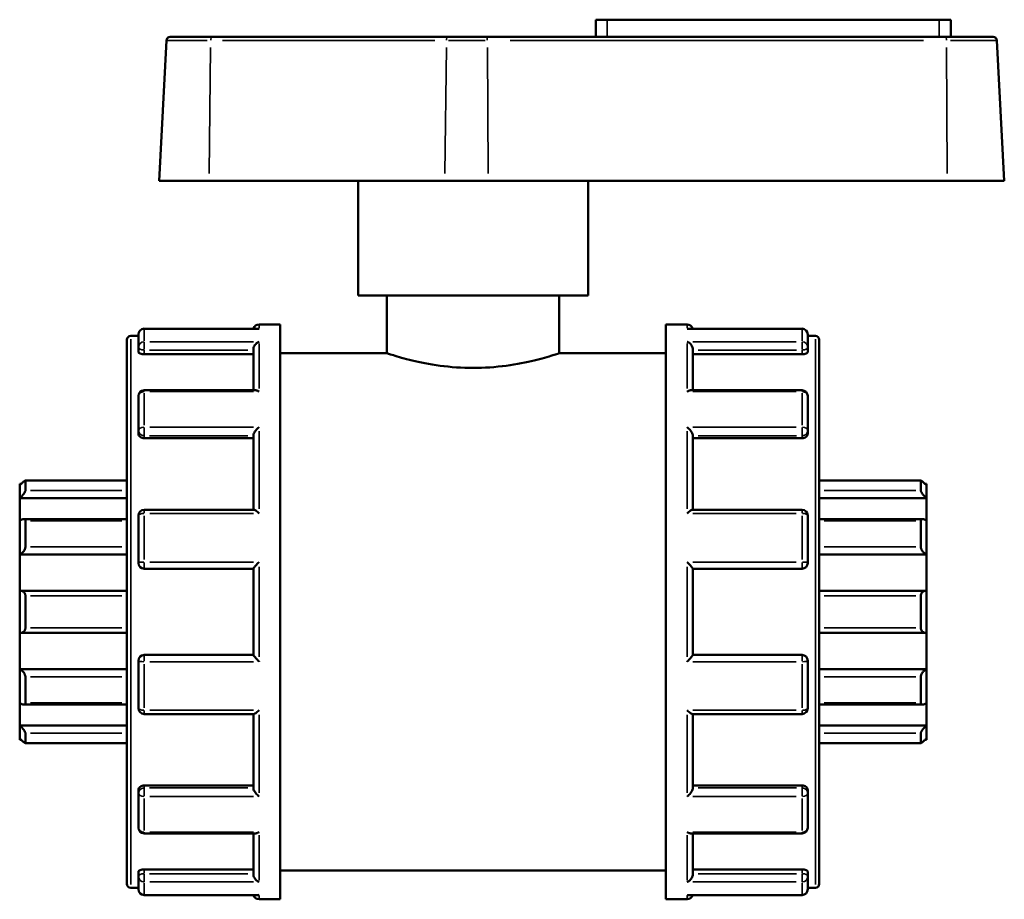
# Model space of a CAD drawing. Header units: millimetres. Extents: x 0 to 903, y -221 to 626.
# Tile 7 of 9: x 350 to 427, y 262 to 330. Entities that reach past the tile are written whole.
import ezdxf

# ---------------------------------------------------------------- set-up
doc = ezdxf.new("R2010")
doc.units = ezdxf.units.MM
doc.layers.add('Visible (ANSI)', color=7, linetype='Continuous', lineweight=50)
doc.layers.add('Visible Narrow (ANSI)', color=7, linetype='Continuous', lineweight=35)

msp = doc.modelspace()

# ---------------------------------------------------------------- linework, layer by layer
at = {"layer": 'Visible (ANSI)'}
for p, q in [((396.034, 330.442), (395.134, 330.442)), ((395.134, 329.092), (395.134, 330.442)), ((396.034, 330.442), (422.034, 330.442)), ((422.934, 330.442), (422.034, 330.442)), ((422.934, 329.092), (422.934, 330.442)), ((361.52, 328.809), (360.945, 317.842)), ((361.818, 329.092), (365.061, 329.092)), ((383.523, 329.092), (365.061, 329.092)), ((383.523, 329.092), (386.609, 329.092)), ((422.554, 329.092), (386.609, 329.092)), ((422.554, 329.092), (426.251, 329.092)), ((426.549, 328.809), (427.124, 317.842)), ((364.86, 317.842), (360.945, 317.842)), ((364.86, 317.842), (383.321, 317.842)), ((376.534, 308.842), (376.534, 317.842)), ((386.717, 317.842), (383.321, 317.842)), ((386.717, 317.842), (422.662, 317.842)), ((394.534, 308.842), (394.534, 317.842)), ((427.124, 317.842), (422.662, 317.842)), ((394.534, 308.842), (376.534, 308.842)), ((378.784, 308.842), (378.784, 304.342)), ((392.284, 308.842), (392.284, 304.342)), ((368.706, 306.258), (359.783, 306.258)), ((368.783, 306.592), (370.434, 306.592)), ((370.434, 261.592), (370.434, 306.592)), ((400.634, 261.592), (400.634, 306.592)), ((400.634, 306.592), (402.286, 306.592)), ((411.286, 306.258), (402.363, 306.258)), ((358.434, 262.791), (358.434, 305.393)), ((358.733, 305.692), (359.334, 305.692)), ((359.334, 304.812), (359.334, 305.81)), ((411.734, 305.81), (411.734, 304.812)), ((411.734, 305.692), (412.335, 305.692)), ((412.634, 305.393), (412.634, 262.791)), ((359.334, 304.812), (359.334, 304.415)), ((368.334, 301.437), (368.334, 304.654)), ((402.734, 301.437), (402.734, 304.654)), ((411.734, 304.415), (411.734, 304.812)), ((359.783, 304.256), (368.334, 304.256)), ((370.434, 304.342), (378.784, 304.342)), ((392.284, 304.342), (400.634, 304.342)), ((411.286, 304.256), (402.734, 304.256)), ((368.497, 301.437), (359.783, 301.437)), ((411.286, 301.437), (402.572, 301.437)), ((359.334, 298.262), (359.334, 300.989)), ((411.734, 300.989), (411.734, 298.262)), ((359.334, 298.262), (359.334, 298.033)), ((359.783, 297.683), (368.334, 297.683)), ((368.334, 292.088), (368.334, 297.916)), ((402.734, 292.088), (402.734, 297.916)), ((411.286, 297.683), (402.734, 297.683)), ((411.734, 298.033), (411.734, 298.262)), ((350.034, 293.997), (350.034, 294.109)), ((350.151, 294.109), (350.034, 294.109)), ((350.034, 292.984), (350.034, 293.997)), ((358.434, 294.368), (350.475, 294.368)), ((350.483, 294.36), (350.483, 293.588)), ((420.594, 294.368), (412.634, 294.368)), ((420.586, 293.588), (420.586, 294.36)), ((421.034, 294.109), (420.918, 294.109)), ((421.034, 294.109), (421.034, 293.997)), ((421.034, 293.997), (421.034, 292.984)), ((350.034, 292.984), (358.434, 292.984)), ((350.034, 291.226), (350.034, 292.984)), ((421.034, 292.984), (412.634, 292.984)), ((421.034, 292.984), (421.034, 291.226)), ((359.334, 287.916), (359.334, 291.64)), ((368.363, 292.088), (359.783, 292.088)), ((411.286, 292.088), (402.706, 292.088)), ((411.734, 291.64), (411.734, 287.916)), ((350.034, 288.575), (350.034, 291.226)), ((358.434, 291.353), (350.345, 291.353)), ((350.483, 291.21), (350.483, 289.19)), ((420.724, 291.353), (412.634, 291.353)), ((420.586, 289.19), (420.586, 291.21)), ((421.034, 291.226), (421.034, 288.575)), ((350.034, 288.575), (358.434, 288.575)), ((350.034, 285.731), (350.034, 288.575)), ((421.034, 288.575), (412.634, 288.575)), ((421.034, 288.575), (421.034, 285.731)), ((359.783, 287.467), (368.334, 287.467)), ((368.334, 280.711), (368.334, 287.473)), ((402.734, 280.711), (402.734, 287.473)), ((402.734, 287.467), (411.286, 287.467)), ((350.034, 282.454), (350.034, 285.731)), ((358.434, 285.736), (350.098, 285.736)), ((350.483, 285.341), (350.483, 282.844)), ((420.971, 285.736), (412.634, 285.736)), ((420.586, 282.844), (420.586, 285.341)), ((421.034, 285.731), (421.034, 282.454)), ((350.034, 279.61), (350.034, 282.454)), ((350.098, 282.449), (358.434, 282.449)), ((412.634, 282.449), (420.971, 282.449)), ((421.034, 282.454), (421.034, 279.61)), ((368.334, 280.717), (359.783, 280.717)), ((411.286, 280.717), (402.734, 280.717)), ((359.334, 276.545), (359.334, 280.269)), ((411.734, 280.269), (411.734, 276.545)), ((350.034, 279.61), (358.434, 279.61)), ((350.034, 276.958), (350.034, 279.61)), ((421.034, 279.61), (412.634, 279.61)), ((421.034, 279.61), (421.034, 276.958)), ((350.483, 278.995), (350.483, 276.975)), ((420.586, 276.975), (420.586, 278.995)), ((350.034, 275.201), (350.034, 276.958)), ((350.345, 276.832), (358.434, 276.832)), ((412.634, 276.832), (420.724, 276.832)), ((421.034, 276.958), (421.034, 275.201)), ((359.783, 276.096), (368.363, 276.096)), ((368.334, 270.269), (368.334, 276.096)), ((402.706, 276.096), (411.286, 276.096)), ((402.734, 270.269), (402.734, 276.096)), ((350.034, 275.201), (358.434, 275.201)), ((350.034, 274.188), (350.034, 275.201)), ((350.483, 274.596), (350.483, 273.825)), ((421.034, 275.201), (412.634, 275.201)), ((420.586, 273.825), (420.586, 274.596)), ((421.034, 275.201), (421.034, 274.188)), ((350.034, 274.076), (350.034, 274.188)), ((350.151, 274.076), (350.034, 274.076)), ((350.475, 273.816), (358.434, 273.816)), ((412.634, 273.816), (420.594, 273.816)), ((421.034, 274.076), (420.918, 274.076)), ((421.034, 274.188), (421.034, 274.076)), ((359.334, 270.152), (359.334, 269.922)), ((359.334, 267.196), (359.334, 269.922)), ((359.783, 270.502), (368.334, 270.502)), ((411.286, 270.502), (402.734, 270.502)), ((411.734, 269.922), (411.734, 270.152)), ((411.734, 269.922), (411.734, 267.196)), ((359.783, 266.748), (368.497, 266.748)), ((368.334, 263.531), (368.334, 266.748)), ((402.572, 266.748), (411.286, 266.748)), ((402.734, 263.531), (402.734, 266.748)), ((359.334, 263.77), (359.334, 263.373)), ((359.783, 263.928), (368.334, 263.928)), ((370.434, 263.842), (400.634, 263.842)), ((411.286, 263.928), (402.734, 263.928)), ((411.734, 263.373), (411.734, 263.77)), ((359.334, 262.375), (359.334, 263.373)), ((411.734, 263.373), (411.734, 262.375)), ((358.733, 262.492), (359.334, 262.492)), ((411.734, 262.492), (412.335, 262.492)), ((359.783, 261.926), (368.706, 261.926)), ((368.783, 261.592), (370.434, 261.592)), ((400.634, 261.592), (402.286, 261.592)), ((402.363, 261.926), (411.286, 261.926))]:
    msp.add_line(p, q, dxfattribs=at)
for centre, radius, start, end in [((361.818, 328.793), 0.299, 90, 177), ((426.251, 328.793), 0.299, 3, 90), ((359.783, 305.81), 0.449, 90, 180), ((368.783, 306.144), 0.449, 90, 165.20984), ((402.286, 306.144), 0.449, 14.79016, 90), ((411.286, 305.81), 0.449, 0, 90), ((358.733, 305.393), 0.299, 90, 180), ((412.335, 305.393), 0.299, 0, 90), ((359.783, 300.989), 0.449, 90, 180), ((411.286, 300.989), 0.449, 0, 90), ((359.783, 291.64), 0.449, 90, 180), ((411.286, 291.64), 0.449, 0, 90), ((359.783, 287.916), 0.448, 180, 270), ((411.286, 287.916), 0.448, 270, 0), ((359.783, 280.269), 0.448, 90, 180), ((411.286, 280.269), 0.449, 0, 90), ((359.783, 276.545), 0.449, 180, 270), ((411.286, 276.545), 0.449, 270, 0), ((359.783, 267.196), 0.449, 180, 270), ((411.286, 267.196), 0.449, 270, 0), ((358.733, 262.791), 0.299, 180, 270), ((359.783, 262.375), 0.449, 180, 270), ((411.286, 262.375), 0.449, 270, 0), ((412.335, 262.791), 0.299, 270, 0), ((368.783, 262.041), 0.449, 194.79016, 270), ((402.286, 262.041), 0.449, 270, 345.20984)]:
    msp.add_arc(centre, radius, start, end, dxfattribs=at)
for points, knots in [([(368.783, 306.252), (368.782, 306.252), (368.781, 306.252), (368.755, 306.256), (368.73, 306.258), (368.706, 306.258)], [-0.00042562, -0.00042562, -0.00042562, -0.00042562, 0, 0, 0.01052684, 0.01052684, 0.01052684, 0.01052684]), ([(402.363, 306.258), (402.338, 306.258), (402.314, 306.256), (402.288, 306.252), (402.287, 306.252), (402.286, 306.252)], [0.07473844, 0.07473844, 0.07473844, 0.07473844, 0.08516524, 0.08516524, 0.08558683, 0.08558683, 0.08558683, 0.08558683]), ([(368.334, 304.654), (368.334, 304.694), (368.34, 304.734), (368.364, 304.821), (368.383, 304.865), (368.436, 304.962), (368.473, 305.012), (368.553, 305.096), (368.596, 305.132), (368.685, 305.192), (368.733, 305.216), (368.781, 305.233), (368.782, 305.233), (368.783, 305.233)], [0, 0, 0, 0, 0.01260254, 0.01260254, 0.02704224, 0.02704224, 0.04628482, 0.04628482, 0.06524929, 0.06524929, 0.08516524, 0.08516524, 0.08558683, 0.08558683, 0.08558683, 0.08558683]), ([(402.286, 305.233), (402.287, 305.233), (402.288, 305.233), (402.335, 305.216), (402.382, 305.193), (402.47, 305.134), (402.513, 305.099), (402.592, 305.016), (402.63, 304.966), (402.684, 304.869), (402.704, 304.824), (402.728, 304.737), (402.734, 304.697), (402.734, 304.656), (402.734, 304.655), (402.734, 304.654)], [-0.00042562, -0.00042562, -0.00042562, -0.00042562, 0, 0, 0.01980838, 0.01980838, 0.03869607, 0.03869607, 0.05827899, 0.05827899, 0.07293603, 0.07293603, 0.08567053, 0.08567053, 0.08597511, 0.08597511, 0.08597511, 0.08597511]), ([(359.783, 304.256), (359.727, 304.256), (359.667, 304.26), (359.556, 304.277), (359.506, 304.289), (359.426, 304.318), (359.392, 304.336), (359.346, 304.375), (359.334, 304.395), (359.334, 304.415)], [0, 0, 0, 0, 0.01687843, 0.01687843, 0.03375687, 0.03375687, 0.0509121, 0.0509121, 0.06806734, 0.06806734, 0.06806734, 0.06806734]), ([(392.284, 304.342), (392.284, 304.342), (392.112, 304.283), (391.421, 304.069), (390.903, 303.916), (389.712, 303.627), (388.957, 303.471), (387.296, 303.248), (386.389, 303.184), (384.679, 303.184), (383.773, 303.248), (382.112, 303.471), (381.357, 303.627), (380.166, 303.916), (379.647, 304.069), (378.956, 304.283), (378.784, 304.342), (378.784, 304.342)], [1.025595, 1.025595, 1.025595, 1.025595, 1.281935, 1.281935, 1.538274, 1.538274, 1.794732, 1.794732, 2.05119, 2.05119, 2.307649, 2.307649, 2.564107, 2.564107, 2.820446, 2.820446, 3.076786, 3.076786, 3.076786, 3.076786]), ([(411.734, 304.415), (411.734, 304.395), (411.723, 304.375), (411.677, 304.336), (411.642, 304.318), (411.562, 304.289), (411.512, 304.277), (411.402, 304.26), (411.342, 304.256), (411.286, 304.256)], [0.06817927, 0.06817927, 0.06817927, 0.06817927, 0.08533451, 0.08533451, 0.10248975, 0.10248975, 0.11936818, 0.11936818, 0.13624661, 0.13624661, 0.13624661, 0.13624661]), ([(368.783, 301.332), (368.782, 301.333), (368.781, 301.333), (368.733, 301.364), (368.687, 301.388), (368.598, 301.423), (368.556, 301.433), (368.51, 301.437), (368.503, 301.437), (368.497, 301.437)], [-0.00042562, -0.00042562, -0.00042562, -0.00042562, 0, 0, 0.01980838, 0.01980838, 0.03869607, 0.03869607, 0.04196611, 0.04196611, 0.04196611, 0.04196611]), ([(402.572, 301.437), (402.566, 301.437), (402.561, 301.437), (402.516, 301.434), (402.473, 301.424), (402.383, 301.389), (402.336, 301.364), (402.288, 301.333), (402.287, 301.333), (402.286, 301.332)], [0.04359691, 0.04359691, 0.04359691, 0.04359691, 0.04628482, 0.04628482, 0.06524929, 0.06524929, 0.08516524, 0.08516524, 0.08558683, 0.08558683, 0.08558683, 0.08558683]), ([(368.334, 297.916), (368.334, 297.942), (368.34, 297.973), (368.364, 298.045), (368.383, 298.085), (368.436, 298.179), (368.473, 298.233), (368.553, 298.334), (368.596, 298.381), (368.685, 298.47), (368.733, 298.512), (368.781, 298.549), (368.782, 298.55), (368.783, 298.551)], [0, 0, 0, 0, 0.01260254, 0.01260254, 0.02704224, 0.02704224, 0.04628482, 0.04628482, 0.06524929, 0.06524929, 0.08516524, 0.08516524, 0.08558683, 0.08558683, 0.08558683, 0.08558683]), ([(402.286, 298.551), (402.287, 298.55), (402.288, 298.549), (402.335, 298.512), (402.382, 298.471), (402.47, 298.384), (402.513, 298.337), (402.592, 298.237), (402.63, 298.183), (402.684, 298.088), (402.704, 298.047), (402.728, 297.975), (402.734, 297.945), (402.734, 297.917), (402.734, 297.916), (402.734, 297.916)], [-0.00042562, -0.00042562, -0.00042562, -0.00042562, 0, 0, 0.01980838, 0.01980838, 0.03869607, 0.03869607, 0.05827899, 0.05827899, 0.07293603, 0.07293603, 0.08567053, 0.08567053, 0.08597511, 0.08597511, 0.08597511, 0.08597511]), ([(359.783, 297.683), (359.727, 297.683), (359.667, 297.691), (359.556, 297.727), (359.506, 297.754), (359.426, 297.816), (359.392, 297.856), (359.346, 297.943), (359.334, 297.989), (359.334, 298.033)], [0, 0, 0, 0, 0.01687843, 0.01687843, 0.03375687, 0.03375687, 0.0509121, 0.0509121, 0.06806734, 0.06806734, 0.06806734, 0.06806734]), ([(411.734, 298.033), (411.734, 297.989), (411.723, 297.943), (411.677, 297.856), (411.642, 297.816), (411.562, 297.754), (411.512, 297.727), (411.402, 297.691), (411.342, 297.683), (411.286, 297.683)], [0.06817927, 0.06817927, 0.06817927, 0.06817927, 0.08533451, 0.08533451, 0.10248975, 0.10248975, 0.11936818, 0.11936818, 0.13624661, 0.13624661, 0.13624661, 0.13624661]), ([(350.034, 293.997), (350.086, 294.048), (350.142, 294.101), (350.251, 294.203), (350.305, 294.25), (350.386, 294.317), (350.421, 294.343), (350.457, 294.364), (350.467, 294.368), (350.48, 294.369), (350.483, 294.366), (350.483, 294.36)], [0.1612633, 0.1612633, 0.1612633, 0.1612633, 0.18305954, 0.18305954, 0.20626942, 0.20626942, 0.2253452, 0.2253452, 0.23488309, 0.23488309, 0.24442098, 0.24442098, 0.24442098, 0.24442098]), ([(420.586, 294.36), (420.586, 294.366), (420.589, 294.369), (420.602, 294.368), (420.612, 294.364), (420.648, 294.343), (420.683, 294.317), (420.764, 294.25), (420.817, 294.203), (420.927, 294.101), (420.982, 294.048), (421.034, 293.997)], [0.08457131, 0.08457131, 0.08457131, 0.08457131, 0.0941092, 0.0941092, 0.1036471, 0.1036471, 0.12272288, 0.12272288, 0.14593275, 0.14593275, 0.167729, 0.167729, 0.167729, 0.167729]), ([(350.483, 293.588), (350.483, 293.575), (350.48, 293.558), (350.467, 293.52), (350.457, 293.498), (350.421, 293.429), (350.386, 293.376), (350.305, 293.266), (350.251, 293.203), (350.142, 293.085), (350.086, 293.03), (350.034, 292.984)], [0.08457131, 0.08457131, 0.08457131, 0.08457131, 0.0941092, 0.0941092, 0.1036471, 0.1036471, 0.12272288, 0.12272288, 0.14593275, 0.14593275, 0.167729, 0.167729, 0.167729, 0.167729]), ([(421.034, 292.984), (420.982, 293.03), (420.927, 293.085), (420.817, 293.203), (420.764, 293.266), (420.683, 293.376), (420.648, 293.429), (420.612, 293.498), (420.602, 293.52), (420.589, 293.558), (420.586, 293.575), (420.586, 293.588)], [0.1612633, 0.1612633, 0.1612633, 0.1612633, 0.18305954, 0.18305954, 0.20626942, 0.20626942, 0.2253452, 0.2253452, 0.23488309, 0.23488309, 0.24442098, 0.24442098, 0.24442098, 0.24442098]), ([(368.783, 291.793), (368.782, 291.794), (368.781, 291.795), (368.733, 291.84), (368.687, 291.882), (368.598, 291.955), (368.556, 291.988), (368.476, 292.043), (368.438, 292.065), (368.39, 292.084), (368.375, 292.088), (368.363, 292.088)], [-0.00042562, -0.00042562, -0.00042562, -0.00042562, 0, 0, 0.01980838, 0.01980838, 0.03869607, 0.03869607, 0.05827899, 0.05827899, 0.06927756, 0.06927756, 0.06927756, 0.06927756]), ([(402.706, 292.088), (402.694, 292.088), (402.68, 292.085), (402.633, 292.066), (402.595, 292.045), (402.516, 291.99), (402.473, 291.957), (402.383, 291.883), (402.336, 291.841), (402.288, 291.795), (402.287, 291.794), (402.286, 291.793)], [0.01654238, 0.01654238, 0.01654238, 0.01654238, 0.02704224, 0.02704224, 0.04628482, 0.04628482, 0.06524929, 0.06524929, 0.08516524, 0.08516524, 0.08558683, 0.08558683, 0.08558683, 0.08558683]), ([(350.034, 291.226), (350.086, 291.263), (350.142, 291.295), (350.251, 291.341), (350.305, 291.354), (350.386, 291.352), (350.421, 291.342), (350.457, 291.306), (350.467, 291.29), (350.48, 291.254), (350.483, 291.233), (350.483, 291.21)], [0.1612633, 0.1612633, 0.1612633, 0.1612633, 0.18305954, 0.18305954, 0.20626942, 0.20626942, 0.2253452, 0.2253452, 0.23488309, 0.23488309, 0.24442098, 0.24442098, 0.24442098, 0.24442098]), ([(420.586, 291.21), (420.586, 291.233), (420.589, 291.254), (420.602, 291.29), (420.612, 291.306), (420.648, 291.342), (420.683, 291.352), (420.764, 291.354), (420.817, 291.341), (420.927, 291.295), (420.982, 291.263), (421.034, 291.226)], [0.08457131, 0.08457131, 0.08457131, 0.08457131, 0.0941092, 0.0941092, 0.1036471, 0.1036471, 0.12272288, 0.12272288, 0.14593275, 0.14593275, 0.167729, 0.167729, 0.167729, 0.167729]), ([(350.483, 289.19), (350.483, 289.162), (350.48, 289.132), (350.467, 289.072), (350.457, 289.04), (350.421, 288.948), (350.386, 288.889), (350.305, 288.779), (350.251, 288.723), (350.142, 288.633), (350.086, 288.599), (350.034, 288.575)], [0.08457131, 0.08457131, 0.08457131, 0.08457131, 0.0941092, 0.0941092, 0.1036471, 0.1036471, 0.12272288, 0.12272288, 0.14593275, 0.14593275, 0.167729, 0.167729, 0.167729, 0.167729]), ([(421.034, 288.575), (420.982, 288.599), (420.927, 288.633), (420.817, 288.723), (420.764, 288.779), (420.683, 288.889), (420.648, 288.948), (420.612, 289.04), (420.602, 289.072), (420.589, 289.132), (420.586, 289.162), (420.586, 289.19)], [0.1612633, 0.1612633, 0.1612633, 0.1612633, 0.18305954, 0.18305954, 0.20626942, 0.20626942, 0.2253452, 0.2253452, 0.23488309, 0.23488309, 0.24442098, 0.24442098, 0.24442098, 0.24442098]), ([(368.334, 287.473), (368.334, 287.48), (368.34, 287.493), (368.364, 287.53), (368.383, 287.555), (368.436, 287.622), (368.473, 287.665), (368.553, 287.755), (368.596, 287.801), (368.685, 287.895), (368.733, 287.944), (368.781, 287.992), (368.782, 287.993), (368.783, 287.994)], [0, 0, 0, 0, 0.01260254, 0.01260254, 0.02704224, 0.02704224, 0.04628482, 0.04628482, 0.06524929, 0.06524929, 0.08516524, 0.08516524, 0.08558683, 0.08558683, 0.08558683, 0.08558683]), ([(402.286, 287.994), (402.287, 287.993), (402.288, 287.992), (402.335, 287.944), (402.382, 287.897), (402.47, 287.804), (402.513, 287.758), (402.592, 287.669), (402.63, 287.625), (402.684, 287.557), (402.704, 287.532), (402.728, 287.494), (402.734, 287.481), (402.734, 287.474), (402.734, 287.474), (402.734, 287.473)], [-0.00042562, -0.00042562, -0.00042562, -0.00042562, 0, 0, 0.01980838, 0.01980838, 0.03869607, 0.03869607, 0.05827899, 0.05827899, 0.07293603, 0.07293603, 0.08567053, 0.08567053, 0.08597511, 0.08597511, 0.08597511, 0.08597511]), ([(350.034, 285.731), (350.086, 285.738), (350.142, 285.737), (350.251, 285.711), (350.305, 285.684), (350.386, 285.615), (350.421, 285.571), (350.457, 285.492), (350.467, 285.464), (350.48, 285.404), (350.483, 285.372), (350.483, 285.341)], [0.1612633, 0.1612633, 0.1612633, 0.1612633, 0.18305954, 0.18305954, 0.20626942, 0.20626942, 0.2253452, 0.2253452, 0.23488309, 0.23488309, 0.24442098, 0.24442098, 0.24442098, 0.24442098]), ([(420.586, 285.341), (420.586, 285.372), (420.589, 285.404), (420.602, 285.464), (420.612, 285.492), (420.648, 285.571), (420.683, 285.615), (420.764, 285.684), (420.817, 285.711), (420.927, 285.737), (420.982, 285.738), (421.034, 285.731)], [0.08457131, 0.08457131, 0.08457131, 0.08457131, 0.0941092, 0.0941092, 0.1036471, 0.1036471, 0.12272288, 0.12272288, 0.14593275, 0.14593275, 0.167729, 0.167729, 0.167729, 0.167729]), ([(350.483, 282.844), (350.483, 282.813), (350.48, 282.781), (350.467, 282.721), (350.457, 282.692), (350.421, 282.613), (350.386, 282.57), (350.305, 282.501), (350.251, 282.474), (350.142, 282.448), (350.086, 282.446), (350.034, 282.454)], [0.08457131, 0.08457131, 0.08457131, 0.08457131, 0.0941092, 0.0941092, 0.1036471, 0.1036471, 0.12272288, 0.12272288, 0.14593275, 0.14593275, 0.167729, 0.167729, 0.167729, 0.167729]), ([(421.034, 282.454), (420.982, 282.446), (420.927, 282.448), (420.817, 282.474), (420.764, 282.501), (420.683, 282.57), (420.648, 282.613), (420.612, 282.692), (420.602, 282.721), (420.589, 282.781), (420.586, 282.813), (420.586, 282.844)], [0.1612633, 0.1612633, 0.1612633, 0.1612633, 0.18305954, 0.18305954, 0.20626942, 0.20626942, 0.2253452, 0.2253452, 0.23488309, 0.23488309, 0.24442098, 0.24442098, 0.24442098, 0.24442098]), ([(368.783, 280.191), (368.782, 280.192), (368.781, 280.193), (368.733, 280.24), (368.687, 280.288), (368.598, 280.381), (368.556, 280.427), (368.476, 280.516), (368.438, 280.56), (368.384, 280.628), (368.365, 280.653), (368.341, 280.691), (368.335, 280.704), (368.334, 280.711), (368.334, 280.711), (368.334, 280.711)], [-0.00042562, -0.00042562, -0.00042562, -0.00042562, 0, 0, 0.01980838, 0.01980838, 0.03869607, 0.03869607, 0.05827899, 0.05827899, 0.07293603, 0.07293603, 0.08567053, 0.08567053, 0.08597511, 0.08597511, 0.08597511, 0.08597511]), ([(402.734, 280.711), (402.734, 280.704), (402.728, 280.692), (402.705, 280.655), (402.686, 280.63), (402.633, 280.563), (402.595, 280.519), (402.516, 280.43), (402.473, 280.384), (402.383, 280.29), (402.336, 280.241), (402.288, 280.193), (402.287, 280.192), (402.286, 280.191)], [0, 0, 0, 0, 0.01260254, 0.01260254, 0.02704224, 0.02704224, 0.04628482, 0.04628482, 0.06524929, 0.06524929, 0.08516524, 0.08516524, 0.08558683, 0.08558683, 0.08558683, 0.08558683]), ([(350.034, 279.61), (350.086, 279.586), (350.142, 279.551), (350.251, 279.462), (350.305, 279.406), (350.386, 279.296), (350.421, 279.236), (350.457, 279.144), (350.467, 279.113), (350.48, 279.052), (350.483, 279.023), (350.483, 278.995)], [0.1612633, 0.1612633, 0.1612633, 0.1612633, 0.18305954, 0.18305954, 0.20626942, 0.20626942, 0.2253452, 0.2253452, 0.23488309, 0.23488309, 0.24442098, 0.24442098, 0.24442098, 0.24442098]), ([(420.586, 278.995), (420.586, 279.023), (420.589, 279.052), (420.602, 279.113), (420.612, 279.144), (420.648, 279.236), (420.683, 279.296), (420.764, 279.406), (420.817, 279.462), (420.927, 279.551), (420.982, 279.586), (421.034, 279.61)], [0.08457131, 0.08457131, 0.08457131, 0.08457131, 0.0941092, 0.0941092, 0.1036471, 0.1036471, 0.12272288, 0.12272288, 0.14593275, 0.14593275, 0.167729, 0.167729, 0.167729, 0.167729]), ([(350.483, 276.975), (350.483, 276.952), (350.48, 276.931), (350.467, 276.894), (350.457, 276.879), (350.421, 276.843), (350.386, 276.833), (350.305, 276.831), (350.251, 276.844), (350.142, 276.89), (350.086, 276.922), (350.034, 276.958)], [0.08457131, 0.08457131, 0.08457131, 0.08457131, 0.0941092, 0.0941092, 0.1036471, 0.1036471, 0.12272288, 0.12272288, 0.14593275, 0.14593275, 0.167729, 0.167729, 0.167729, 0.167729]), ([(421.034, 276.958), (420.982, 276.922), (420.927, 276.89), (420.817, 276.844), (420.764, 276.831), (420.683, 276.833), (420.648, 276.843), (420.612, 276.879), (420.602, 276.894), (420.589, 276.931), (420.586, 276.952), (420.586, 276.975)], [0.1612633, 0.1612633, 0.1612633, 0.1612633, 0.18305954, 0.18305954, 0.20626942, 0.20626942, 0.2253452, 0.2253452, 0.23488309, 0.23488309, 0.24442098, 0.24442098, 0.24442098, 0.24442098]), ([(368.363, 276.096), (368.374, 276.096), (368.389, 276.1), (368.436, 276.119), (368.473, 276.14), (368.553, 276.195), (368.596, 276.227), (368.685, 276.302), (368.733, 276.344), (368.781, 276.389), (368.782, 276.39), (368.783, 276.391)], [0.01654238, 0.01654238, 0.01654238, 0.01654238, 0.02704224, 0.02704224, 0.04628482, 0.04628482, 0.06524929, 0.06524929, 0.08516524, 0.08516524, 0.08558683, 0.08558683, 0.08558683, 0.08558683]), ([(402.286, 276.391), (402.287, 276.39), (402.288, 276.389), (402.335, 276.345), (402.382, 276.303), (402.47, 276.229), (402.513, 276.197), (402.592, 276.142), (402.63, 276.12), (402.679, 276.1), (402.694, 276.096), (402.706, 276.096)], [-0.00042562, -0.00042562, -0.00042562, -0.00042562, 0, 0, 0.01980838, 0.01980838, 0.03869607, 0.03869607, 0.05827899, 0.05827899, 0.06927756, 0.06927756, 0.06927756, 0.06927756]), ([(350.034, 275.201), (350.086, 275.154), (350.142, 275.1), (350.251, 274.982), (350.305, 274.918), (350.386, 274.809), (350.421, 274.756), (350.457, 274.686), (350.467, 274.665), (350.48, 274.626), (350.483, 274.61), (350.483, 274.596)], [0.1612633, 0.1612633, 0.1612633, 0.1612633, 0.18305954, 0.18305954, 0.20626942, 0.20626942, 0.2253452, 0.2253452, 0.23488309, 0.23488309, 0.24442098, 0.24442098, 0.24442098, 0.24442098]), ([(420.586, 274.596), (420.586, 274.61), (420.589, 274.626), (420.602, 274.665), (420.612, 274.686), (420.648, 274.756), (420.683, 274.809), (420.764, 274.918), (420.817, 274.982), (420.927, 275.1), (420.982, 275.154), (421.034, 275.201)], [0.08457131, 0.08457131, 0.08457131, 0.08457131, 0.0941092, 0.0941092, 0.1036471, 0.1036471, 0.12272288, 0.12272288, 0.14593275, 0.14593275, 0.167729, 0.167729, 0.167729, 0.167729]), ([(350.483, 273.825), (350.483, 273.819), (350.48, 273.816), (350.467, 273.817), (350.457, 273.821), (350.421, 273.842), (350.386, 273.868), (350.305, 273.935), (350.251, 273.982), (350.142, 274.084), (350.086, 274.137), (350.034, 274.188)], [0.08457131, 0.08457131, 0.08457131, 0.08457131, 0.0941092, 0.0941092, 0.1036471, 0.1036471, 0.12272288, 0.12272288, 0.14593275, 0.14593275, 0.167729, 0.167729, 0.167729, 0.167729]), ([(421.034, 274.188), (420.982, 274.137), (420.927, 274.084), (420.817, 273.982), (420.764, 273.935), (420.683, 273.868), (420.648, 273.842), (420.612, 273.821), (420.602, 273.817), (420.589, 273.816), (420.586, 273.819), (420.586, 273.825)], [0.1612633, 0.1612633, 0.1612633, 0.1612633, 0.18305954, 0.18305954, 0.20626942, 0.20626942, 0.2253452, 0.2253452, 0.23488309, 0.23488309, 0.24442098, 0.24442098, 0.24442098, 0.24442098]), ([(359.334, 270.152), (359.334, 270.195), (359.346, 270.242), (359.392, 270.329), (359.426, 270.368), (359.506, 270.431), (359.556, 270.458), (359.667, 270.493), (359.727, 270.502), (359.783, 270.502)], [-0.06806734, -0.06806734, -0.06806734, -0.06806734, -0.0509121, -0.0509121, -0.03375687, -0.03375687, -0.01687843, -0.01687843, 0, 0, 0, 0]), ([(368.783, 269.634), (368.782, 269.635), (368.781, 269.636), (368.733, 269.673), (368.687, 269.714), (368.598, 269.801), (368.556, 269.848), (368.476, 269.947), (368.438, 270.002), (368.384, 270.097), (368.365, 270.137), (368.341, 270.209), (368.335, 270.24), (368.334, 270.268), (368.334, 270.268), (368.334, 270.269)], [-0.00042562, -0.00042562, -0.00042562, -0.00042562, 0, 0, 0.01980838, 0.01980838, 0.03869607, 0.03869607, 0.05827899, 0.05827899, 0.07293603, 0.07293603, 0.08567053, 0.08567053, 0.08597511, 0.08597511, 0.08597511, 0.08597511]), ([(402.734, 270.269), (402.734, 270.242), (402.728, 270.212), (402.705, 270.14), (402.686, 270.1), (402.633, 270.005), (402.595, 269.952), (402.516, 269.851), (402.473, 269.804), (402.383, 269.715), (402.336, 269.673), (402.288, 269.636), (402.287, 269.635), (402.286, 269.634)], [0, 0, 0, 0, 0.01260254, 0.01260254, 0.02704224, 0.02704224, 0.04628482, 0.04628482, 0.06524929, 0.06524929, 0.08516524, 0.08516524, 0.08558683, 0.08558683, 0.08558683, 0.08558683]), ([(411.286, 270.502), (411.342, 270.502), (411.402, 270.493), (411.512, 270.458), (411.562, 270.431), (411.642, 270.368), (411.677, 270.329), (411.723, 270.242), (411.734, 270.195), (411.734, 270.152)], [0.13624674, 0.13624674, 0.13624674, 0.13624674, 0.15312517, 0.15312517, 0.1700036, 0.1700036, 0.18715884, 0.18715884, 0.20431408, 0.20431408, 0.20431408, 0.20431408]), ([(368.497, 266.748), (368.502, 266.748), (368.508, 266.748), (368.553, 266.751), (368.596, 266.761), (368.685, 266.796), (368.733, 266.82), (368.781, 266.851), (368.782, 266.852), (368.783, 266.853)], [0.04359691, 0.04359691, 0.04359691, 0.04359691, 0.04628482, 0.04628482, 0.06524929, 0.06524929, 0.08516524, 0.08516524, 0.08558683, 0.08558683, 0.08558683, 0.08558683]), ([(402.286, 266.853), (402.287, 266.852), (402.288, 266.851), (402.335, 266.821), (402.382, 266.796), (402.47, 266.762), (402.513, 266.751), (402.559, 266.748), (402.565, 266.748), (402.572, 266.748)], [-0.00042562, -0.00042562, -0.00042562, -0.00042562, 0, 0, 0.01980838, 0.01980838, 0.03869607, 0.03869607, 0.04196611, 0.04196611, 0.04196611, 0.04196611]), ([(359.334, 263.77), (359.334, 263.789), (359.346, 263.81), (359.392, 263.849), (359.426, 263.867), (359.506, 263.896), (359.556, 263.908), (359.667, 263.924), (359.727, 263.928), (359.783, 263.928)], [-0.06806734, -0.06806734, -0.06806734, -0.06806734, -0.0509121, -0.0509121, -0.03375687, -0.03375687, -0.01687843, -0.01687843, 0, 0, 0, 0]), ([(411.286, 263.928), (411.342, 263.928), (411.402, 263.924), (411.512, 263.908), (411.562, 263.896), (411.642, 263.867), (411.677, 263.849), (411.723, 263.81), (411.734, 263.789), (411.734, 263.77)], [0.13624661, 0.13624661, 0.13624661, 0.13624661, 0.15312504, 0.15312504, 0.17000348, 0.17000348, 0.18715871, 0.18715871, 0.20431395, 0.20431395, 0.20431395, 0.20431395]), ([(368.783, 262.951), (368.782, 262.952), (368.781, 262.952), (368.733, 262.969), (368.687, 262.992), (368.598, 263.051), (368.556, 263.086), (368.476, 263.169), (368.438, 263.219), (368.384, 263.316), (368.365, 263.361), (368.341, 263.448), (368.335, 263.488), (368.334, 263.529), (368.334, 263.53), (368.334, 263.531)], [-0.00042562, -0.00042562, -0.00042562, -0.00042562, 0, 0, 0.01980838, 0.01980838, 0.03869607, 0.03869607, 0.05827899, 0.05827899, 0.07293603, 0.07293603, 0.08567053, 0.08567053, 0.08597511, 0.08597511, 0.08597511, 0.08597511]), ([(402.734, 263.531), (402.734, 263.491), (402.728, 263.451), (402.705, 263.364), (402.686, 263.319), (402.633, 263.222), (402.595, 263.173), (402.516, 263.088), (402.473, 263.053), (402.383, 262.993), (402.336, 262.969), (402.288, 262.952), (402.287, 262.952), (402.286, 262.951)], [0, 0, 0, 0, 0.01260254, 0.01260254, 0.02704224, 0.02704224, 0.04628482, 0.04628482, 0.06524929, 0.06524929, 0.08516524, 0.08516524, 0.08558683, 0.08558683, 0.08558683, 0.08558683]), ([(368.706, 261.926), (368.73, 261.926), (368.755, 261.928), (368.781, 261.933), (368.782, 261.933), (368.783, 261.933)], [0.07473844, 0.07473844, 0.07473844, 0.07473844, 0.08516524, 0.08516524, 0.08558683, 0.08558683, 0.08558683, 0.08558683]), ([(402.286, 261.933), (402.287, 261.933), (402.288, 261.933), (402.314, 261.928), (402.338, 261.926), (402.363, 261.926)], [-0.00042562, -0.00042562, -0.00042562, -0.00042562, 0, 0, 0.01052684, 0.01052684, 0.01052684, 0.01052684])]:
    msp.add_open_spline(points, degree=3, knots=knots, dxfattribs=at)
at = {"layer": 'Visible Narrow (ANSI)'}
for p, q in [((396.034, 329.16), (396.034, 330.375)), ((422.034, 329.16), (422.034, 330.375)), ((364.701, 328.809), (361.53, 328.809)), ((365.916, 328.809), (382.531, 328.809)), ((386.486, 328.809), (383.611, 328.809)), ((388.443, 328.809), (420.794, 328.809)), ((426.537, 328.809), (422.913, 328.809)), ((364.986, 328.261), (364.866, 318.391)), ((383.447, 328.261), (383.328, 318.391)), ((386.649, 328.261), (386.713, 318.391)), ((422.595, 328.261), (422.658, 318.391)), ((359.783, 306.252), (359.783, 306.258)), ((359.783, 306.217), (359.783, 305.3)), ((360.233, 306.252), (368.333, 306.252)), ((368.783, 306.592), (368.783, 306.285)), ((402.286, 306.285), (402.286, 306.592)), ((402.736, 306.252), (410.836, 306.252)), ((411.286, 306.258), (411.286, 306.252)), ((411.286, 305.3), (411.286, 306.217)), ((358.733, 305.426), (358.733, 262.758)), ((412.335, 262.758), (412.335, 305.426)), ((359.783, 304.622), (359.783, 305.218)), ((359.783, 304.273), (359.783, 304.571)), ((360.21, 304.588), (367.907, 304.588)), ((368.333, 305.233), (360.233, 305.233)), ((368.783, 305.096), (368.783, 301.582)), ((402.286, 301.582), (402.286, 305.096)), ((410.836, 305.233), (402.736, 305.233)), ((403.162, 304.588), (410.858, 304.588)), ((411.286, 305.218), (411.286, 304.622)), ((411.286, 304.571), (411.286, 304.273)), ((359.783, 301.342), (359.783, 301.437)), ((411.286, 301.437), (411.286, 301.342)), ((359.783, 301.205), (359.783, 298.701)), ((360.233, 301.332), (368.333, 301.332)), ((402.736, 301.332), (410.836, 301.332)), ((411.286, 298.701), (411.286, 301.205)), ((359.783, 297.895), (359.783, 298.52)), ((368.333, 298.551), (360.233, 298.551)), ((410.836, 298.551), (402.736, 298.551)), ((411.286, 298.52), (411.286, 297.895)), ((359.783, 297.692), (359.783, 297.864)), ((360.21, 297.874), (367.907, 297.874)), ((368.783, 298.248), (368.783, 292.161)), ((402.286, 292.161), (402.286, 298.248)), ((403.162, 297.874), (410.858, 297.874)), ((411.286, 297.864), (411.286, 297.692)), ((350.88, 294.36), (358.037, 294.36)), ((413.032, 294.36), (420.188, 294.36)), ((358.037, 293.588), (350.88, 293.588)), ((420.188, 293.588), (413.032, 293.588)), ((359.783, 291.819), (359.783, 292.088)), ((359.783, 291.608), (359.783, 288.187)), ((360.233, 291.793), (368.333, 291.793)), ((402.736, 291.793), (410.836, 291.793)), ((411.286, 292.088), (411.286, 291.819)), ((411.286, 288.187), (411.286, 291.608)), ((350.88, 291.21), (358.037, 291.21)), ((413.032, 291.21), (420.188, 291.21)), ((358.037, 289.19), (350.88, 289.19)), ((420.188, 289.19), (413.032, 289.19)), ((359.783, 287.469), (359.783, 287.955)), ((368.333, 287.994), (360.233, 287.994)), ((368.783, 287.607), (368.783, 280.578)), ((402.286, 280.578), (402.286, 287.607)), ((410.836, 287.994), (402.736, 287.994)), ((411.286, 287.955), (411.286, 287.469)), ((350.88, 285.341), (358.037, 285.341)), ((413.032, 285.341), (420.188, 285.341)), ((358.037, 282.844), (350.88, 282.844)), ((420.188, 282.844), (413.032, 282.844)), ((359.783, 280.23), (359.783, 280.716)), ((411.286, 280.716), (411.286, 280.23)), ((359.783, 279.997), (359.783, 276.577)), ((360.233, 280.191), (368.333, 280.191)), ((402.736, 280.191), (410.836, 280.191)), ((411.286, 276.577), (411.286, 279.997)), ((350.88, 278.995), (358.037, 278.995)), ((413.032, 278.995), (420.188, 278.995)), ((358.037, 276.975), (350.88, 276.975)), ((420.188, 276.975), (413.032, 276.975)), ((359.783, 276.097), (359.783, 276.366)), ((368.333, 276.391), (360.233, 276.391)), ((368.783, 276.024), (368.783, 269.937)), ((402.286, 269.937), (402.286, 276.024)), ((410.836, 276.391), (402.736, 276.391)), ((411.286, 276.366), (411.286, 276.097)), ((350.88, 274.596), (358.037, 274.596)), ((413.032, 274.596), (420.188, 274.596)), ((358.037, 273.825), (350.88, 273.825)), ((420.188, 273.825), (413.032, 273.825)), ((359.783, 270.32), (359.783, 270.493)), ((359.783, 269.665), (359.783, 270.29)), ((367.907, 270.311), (360.21, 270.311)), ((410.858, 270.311), (403.162, 270.311)), ((411.286, 270.493), (411.286, 270.32)), ((411.286, 270.29), (411.286, 269.665)), ((359.783, 269.484), (359.783, 266.98)), ((360.233, 269.634), (368.333, 269.634)), ((402.736, 269.634), (410.836, 269.634)), ((411.286, 266.98), (411.286, 269.484)), ((359.783, 266.748), (359.783, 266.843)), ((368.333, 266.853), (360.233, 266.853)), ((410.836, 266.853), (402.736, 266.853)), ((411.286, 266.843), (411.286, 266.748)), ((368.783, 266.603), (368.783, 263.089)), ((402.286, 263.089), (402.286, 266.603)), ((359.783, 263.614), (359.783, 263.912)), ((411.286, 263.912), (411.286, 263.614)), ((359.783, 262.966), (359.783, 263.562)), ((359.783, 262.885), (359.783, 261.968)), ((367.907, 263.597), (360.21, 263.597)), ((360.233, 262.951), (368.333, 262.951)), ((402.736, 262.951), (410.836, 262.951)), ((410.858, 263.597), (403.162, 263.597)), ((411.286, 263.562), (411.286, 262.966)), ((411.286, 261.968), (411.286, 262.885)), ((359.783, 261.926), (359.783, 261.933)), ((368.333, 261.933), (360.233, 261.933)), ((368.783, 261.9), (368.783, 261.593)), ((402.286, 261.593), (402.286, 261.9)), ((410.836, 261.933), (402.736, 261.933)), ((411.286, 261.933), (411.286, 261.926))]:
    msp.add_line(p, q, dxfattribs=at)
for centre, major_axis, ratio, start_param, end_param in [((365.061, 328.793), (0, 0.299), 0.230769, 0.075922, 1.442515), ((383.523, 328.793), (0, 0.299), 0.230769, 0.075922, 1.442515), ((386.609, 328.793), (0, 0.299), 0.123288, 4.840671, 6.207263), ((422.554, 328.793), (0, 0.299), 0.123288, 4.840671, 6.207263), ((359.783, 305.81), (-0.449, 0), 0.984853, 4.790929, 6.204645), ((411.286, 305.81), (0.449, 0), 0.984853, 0.07854, 1.492257), ((359.783, 304.812), (-0.448, 0), 0.939603, 4.790929, 6.204645), ((359.783, 304.812), (-0.448, 0), 0.5, 0.07854, 1.492257), ((411.286, 304.812), (0.448, 0), 0.939603, 0.07854, 1.492257), ((411.286, 304.812), (0.448, 0), 0.5, 4.790929, 6.204645), ((359.783, 300.989), (-0.449, 0), 0.766213, 4.790929, 6.204645), ((411.286, 300.989), (0.448, 0), 0.766213, 0.07854, 1.492257), ((359.783, 298.262), (-0.448, 0), 0.642586, 4.790929, 6.204645), ((411.286, 298.262), (0.449, 0), 0.642586, 0.07854, 1.492257), ((359.783, 298.262), (-0.448, 0), 0.866025, 0.07854, 1.492257), ((411.286, 298.262), (0.449, 0), 0.866025, 4.790929, 6.204645), ((359.783, 291.64), (-0.449, 0), 0.342267, 4.790929, 6.204645), ((411.286, 291.64), (0.448, 0), 0.342267, 0.07854, 1.492257), ((359.783, 287.916), (-0.449, 0), 0.17339, 4.790929, 6.204645), ((411.286, 287.916), (0.448, 0), 0.17339, 0.07854, 1.492257), ((359.783, 280.269), (-0.449, 0), 0.17339, 0.07854, 1.492257), ((411.286, 280.269), (0.449, 0), 0.17339, 4.790929, 6.204645), ((359.783, 276.545), (-0.448, 0), 0.342267, 0.07854, 1.492257), ((411.286, 276.545), (0.448, 0), 0.342267, 4.790929, 6.204645), ((359.783, 269.922), (-0.448, 0), 0.866025, 4.790929, 6.204645), ((359.783, 269.922), (-0.449, 0), 0.642586, 0.07854, 1.492257), ((411.286, 269.922), (0.448, 0), 0.866025, 0.07854, 1.492257), ((411.286, 269.922), (0.448, 0), 0.642586, 4.790929, 6.204645), ((359.783, 267.196), (-0.448, 0), 0.766213, 0.07854, 1.492257), ((411.286, 267.196), (0.448, 0), 0.766213, 4.790929, 6.204645), ((359.783, 263.373), (-0.448, 0), 0.5, 4.790929, 6.204645), ((359.783, 263.373), (-0.448, 0), 0.939603, 0.07854, 1.492257), ((411.286, 263.373), (0.448, 0), 0.5, 0.07854, 1.492257), ((411.286, 263.373), (0.448, 0), 0.939603, 4.790929, 6.204645), ((359.783, 262.375), (-0.449, 0), 0.984853, 0.07854, 1.492257), ((411.286, 262.375), (0.448, 0), 0.984853, 4.790929, 6.204645)]:
    msp.add_ellipse(centre, major_axis=major_axis, ratio=ratio, start_param=start_param, end_param=end_param, dxfattribs=at)

doc.saveas('drawing.dxf')
